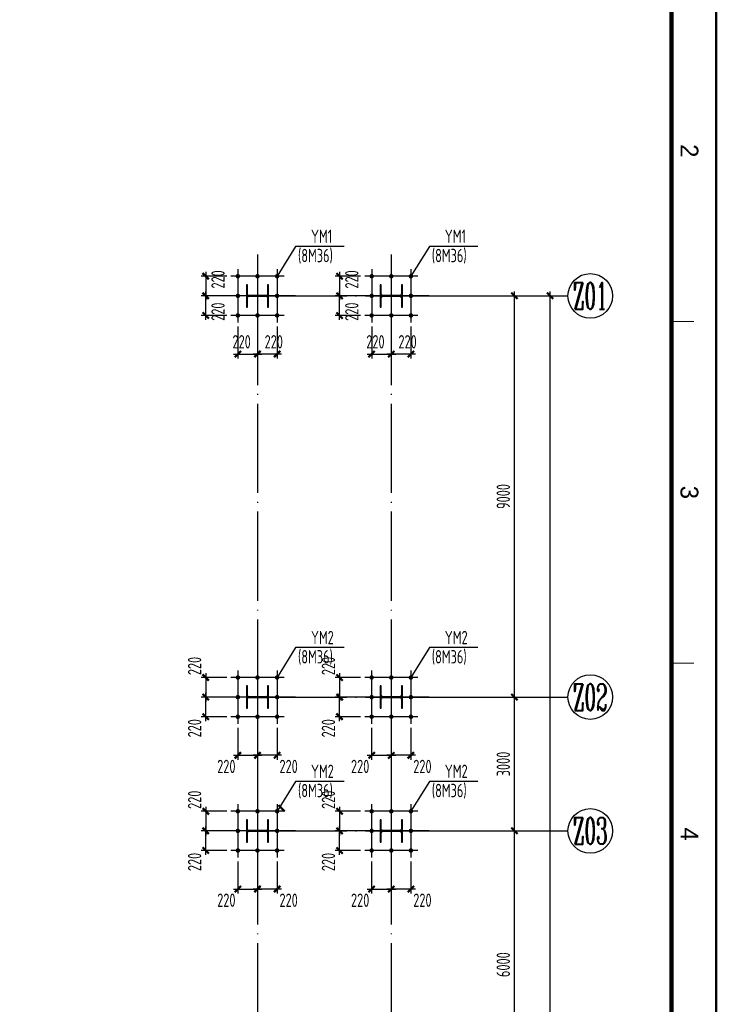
# Model space of a CAD drawing. Extents: x -294221 to 474257, y -25219 to 114942.
# Tile 27 of 69: x -14706 to 935, y 81704 to 103788. Entities that reach past the tile are written whole.
import ezdxf
from ezdxf.enums import TextEntityAlignment as Align

# ---------------------------------------------------------------- set-up
doc = ezdxf.new("R2010")
doc.units = 0
doc.header["$LTSCALE"] = 1000
doc.linetypes.add('DOTE', pattern=[2.42, 2, -0.2, 0.02, -0.2])
for name, color, linetype in [('AXIS', 7, 'Continuous'), ('AXIS_DIM', 3, 'Continuous'), ('AXIS_NUM', 7, 'Continuous'), ('BORDER', 7, 'Continuous'), ('DIM', 3, 'Continuous'), ('L-DIM', 3, 'Continuous'), ('L-柱子', 7, 'Continuous'), ('L-螺栓', 2, 'Continuous'), ('L-轴网', 2, 'Continuous'), ('STEEL', 7, 'Continuous')]:
    doc.layers.add(name, color=color, linetype=linetype)
doc.styles.add('QC_宋体', font='txt')
doc.styles.add('TSSD_Axis', font='complex.shx', dxfattribs={"width": 0.7, "bigfont": 'hztxt.shx'})
doc.styles.add('TSSD_Dimension', font='tssdeng.shx', dxfattribs={"width": 0.7, "bigfont": 'hztxt.shx'})
doc.styles.add('TSSD_Rein', font='Tssdeng.shx', dxfattribs={"width": 0.7, "bigfont": '@@tssdchn.shx'})
doc.dimstyles.new('TSSD_100_100$0', dxfattribs={"dimtxt": 300, "dimasz": 100, "dimexe": 100, "dimexo": 250, "dimgap": 100, "dimtad": 1, "dimdec": 0, "dimrnd": 0.001, "dimzin": 0, "dimdsep": 46, "dimtxsty": 'TSSD_Dimension', "dimblk": 'ARCHTICK', "dimcen": 0, "dimdle": 100, "dimclrt": 7, "dimadec": 0, "dimazin": 0, "dimtfac": 1, "dimtdec": 0, "dimtix": 1, "dimtmove": 2, "dimatfit": 3, "dimldrblk": 'ARCHTICK', "dimfxl": 0, "dimtolj": 1, "dimtzin": 0, "dimarcsym": 0})
doc.dimstyles.new('TSSD_50_100', dxfattribs={"dimtxt": 300, "dimasz": 100, "dimexe": 100, "dimexo": 250, "dimgap": 100, "dimtad": 1, "dimdec": 0, "dimlfac": 0.5, "dimzin": 0, "dimdsep": 46, "dimtxsty": 'TSSD_Dimension', "dimblk": 'ARCHTICK', "dimcen": 0, "dimdle": 100, "dimclrt": 7, "dimadec": 0, "dimazin": 0, "dimtfac": 1, "dimtdec": 0, "dimtix": 1, "dimtmove": 2, "dimatfit": 3, "dimldrblk": 'ARCHTICK', "dimfxl": 0, "dimtolj": 1, "dimtzin": 0, "dimarcsym": 0})

# ---------------------------------------------------------------- blocks, each defined once
blk = doc.blocks.new('ts_axno')
at = {"color": 0, "linetype": 'ByBlock', "lineweight": -2}
blk.add_circle((0, 0), 0.5, dxfattribs=at)
at = {"color": 0, "linetype": 'ByBlock', "lineweight": -2, "style": 'TSSD_Axis', "width": 0.7}
blk.add_attdef('A', text='', height=0.6, dxfattribs=at).set_placement((0, 0), align=Align.MIDDLE_CENTER)
blk = doc.blocks.new('_ArchTick')
at = {"color": 0, "linetype": 'ByBlock', "const_width": 0.5}
blk.add_lwpolyline([(-0.71, -0.71), (0.71, 0.71)], dxfattribs=at)
blk = doc.blocks.new('*D27')
at = {"layer": 'AXIS_DIM', "color": 0, "lineweight": -2}
for p, q in [((-3613, 88494), (-3613, 97694)), ((-5124, 97594), (-3513, 97594)), ((-5124, 88594), (-3513, 88594))]:
    blk.add_line(p, q, dxfattribs=at)
at = {"layer": 'Defpoints', "color": 0}
for p in [(-5374, 97594), (-3613, 97594), (-5374, 88594)]:
    blk.add_point(p, dxfattribs=at)
at = {"layer": 'AXIS_DIM', "color": 0, "lineweight": -2, "xscale": 99.99999969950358, "yscale": 99.99999969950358, "zscale": 99.99999969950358}
for p, rotation in [((-3613, 97594), 90), ((-3613, 88594), 270)]:
    blk.add_blockref('_ArchTick', p, dxfattribs=dict(at, rotation=rotation))
at = {"layer": 'AXIS_DIM', "color": 7, "insert": (-3863, 93094), "char_height": 300, "attachment_point": 5, "rotation": 90, "style": 'TSSD_Dimension'}
blk.add_mtext('\\A1;9000', dxfattribs=at)
blk = doc.blocks.new('*D28')
at = {"layer": 'AXIS_DIM', "color": 0, "lineweight": -2}
for p, q in [((-2813, 494), (-2813, 97694)), ((-5124, 97594), (-2713, 97594)), ((-5124, 594), (-2713, 594))]:
    blk.add_line(p, q, dxfattribs=at)
at = {"layer": 'Defpoints', "color": 0}
for p in [(-5374, 97594), (-2813, 97594), (-5374, 594)]:
    blk.add_point(p, dxfattribs=at)
at = {"layer": 'AXIS_DIM', "color": 0, "lineweight": -2, "xscale": 99.99999969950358, "yscale": 99.99999969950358, "zscale": 99.99999969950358}
for p, rotation in [((-2813, 97594), 90), ((-2813, 594), 270)]:
    blk.add_blockref('_ArchTick', p, dxfattribs=dict(at, rotation=rotation))
at = {"layer": 'AXIS_DIM', "color": 7, "insert": (-3063, 49094), "char_height": 300, "attachment_point": 5, "rotation": 90, "style": 'TSSD_Dimension'}
blk.add_mtext('\\A1;97000', dxfattribs=at)
blk = doc.blocks.new('*D29')
at = {"layer": 'AXIS_DIM', "color": 0, "lineweight": -2}
for p, q in [((-5124, 88594), (-3513, 88594)), ((-3613, 85494), (-3613, 88694)), ((-5124, 85594), (-3513, 85594))]:
    blk.add_line(p, q, dxfattribs=at)
at = {"layer": 'Defpoints', "color": 0}
for p in [(-5374, 88594), (-3613, 88594), (-5374, 85594)]:
    blk.add_point(p, dxfattribs=at)
at = {"layer": 'AXIS_DIM', "color": 0, "lineweight": -2, "xscale": 99.99999969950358, "yscale": 99.99999969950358, "zscale": 99.99999969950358}
for p, rotation in [((-3613, 88594), 90), ((-3613, 85594), 270)]:
    blk.add_blockref('_ArchTick', p, dxfattribs=dict(at, rotation=rotation))
at = {"layer": 'AXIS_DIM', "color": 7, "insert": (-3863, 87094), "char_height": 300, "attachment_point": 5, "rotation": 90, "style": 'TSSD_Dimension'}
blk.add_mtext('\\A1;3000', dxfattribs=at)
blk = doc.blocks.new('*D30')
at = {"layer": 'AXIS_DIM', "color": 0, "lineweight": -2}
for p, q in [((-3613, 79494), (-3613, 85694)), ((-5124, 85594), (-3513, 85594)), ((-5124, 79594), (-3513, 79594))]:
    blk.add_line(p, q, dxfattribs=at)
at = {"layer": 'Defpoints', "color": 0}
for p in [(-5374, 85594), (-3613, 85594), (-5374, 79594)]:
    blk.add_point(p, dxfattribs=at)
at = {"layer": 'AXIS_DIM', "color": 0, "lineweight": -2, "xscale": 99.99999969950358, "yscale": 99.99999969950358, "zscale": 99.99999969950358}
for p, rotation in [((-3613, 85594), 90), ((-3613, 79594), 270)]:
    blk.add_blockref('_ArchTick', p, dxfattribs=dict(at, rotation=rotation))
at = {"layer": 'AXIS_DIM', "color": 7, "insert": (-3863, 82594), "char_height": 300, "attachment_point": 5, "rotation": 90, "style": 'TSSD_Dimension'}
blk.add_mtext('\\A1;6000', dxfattribs=at)
blk = doc.blocks.new('*D6')
at = {"layer": 'Defpoints', "color": 0}
for p in [(821, 965), (1261, 965), (1261, 100)]:
    blk.add_point(p, dxfattribs=at)
at = {"layer": 'DIM', "color": 0, "lineweight": -2}
for p, q in [((821, 715), (821, 0)), ((1261, 715), (1261, 0)), ((721, 100), (1361, 100))]:
    blk.add_line(p, q, dxfattribs=at)
at = {"layer": 'DIM', "color": 0, "lineweight": -2, "xscale": 100, "yscale": 100, "zscale": 100, "rotation": 180}
blk.add_blockref('_ArchTick', (821, 100), dxfattribs=at)
at = {"layer": 'DIM', "color": 0, "lineweight": -2, "xscale": 100, "yscale": 100, "zscale": 100}
blk.add_blockref('_ArchTick', (1261, 100), dxfattribs=at)
at = {"layer": 'DIM', "color": 7, "insert": (905, 375), "char_height": 300, "attachment_point": 5, "style": 'TSSD_Dimension'}
blk.add_mtext('\\A1;220', dxfattribs=at)
blk = doc.blocks.new('*D7')
at = {"layer": 'Defpoints', "color": 0}
for p in [(1261, 965), (1701, 965), (1261, 100)]:
    blk.add_point(p, dxfattribs=at)
at = {"layer": 'DIM', "color": 0, "lineweight": -2}
for p, q in [((1261, 715), (1261, 0)), ((1701, 715), (1701, 0)), ((1801, 100), (1161, 100))]:
    blk.add_line(p, q, dxfattribs=at)
at = {"layer": 'DIM', "color": 0, "lineweight": -2, "xscale": 100, "yscale": 100, "zscale": 100, "rotation": 180}
blk.add_blockref('_ArchTick', (1261, 100), dxfattribs=at)
at = {"layer": 'DIM', "color": 0, "lineweight": -2, "xscale": 100, "yscale": 100, "zscale": 100}
blk.add_blockref('_ArchTick', (1701, 100), dxfattribs=at)
at = {"layer": 'DIM', "color": 7, "insert": (1626, 375), "char_height": 300, "attachment_point": 5, "style": 'TSSD_Dimension'}
blk.add_mtext('\\A1;220', dxfattribs=at)
blk = doc.blocks.new('ls')
at = {"color": 2, "const_width": 50, "elevation": 0}
for points in [[(4909906, -2304294, 1), (4909856, -2304294, 1), (4909906, -2304294, 1)], [(4910346, -2304294, 1), (4910296, -2304294, 1), (4910346, -2304294, 1)], [(4910786, -2304294, 1), (4910736, -2304294, 1), (4910786, -2304294, 1)], [(4909906, -2304734, 1), (4909856, -2304734, 1), (4909906, -2304734, 1)], [(4910786, -2304734, 1), (4910736, -2304734, 1), (4910786, -2304734, 1)], [(4909906, -2305174, 1), (4909856, -2305174, 1), (4909906, -2305174, 1)], [(4910346, -2305174, 1), (4910296, -2305174, 1), (4910346, -2305174, 1)], [(4910786, -2305174, 1), (4910736, -2305174, 1), (4910786, -2305174, 1)]]:
    blk.add_lwpolyline(points, format="xyb", dxfattribs=at)
at = {"layer": 'AXIS'}
for p, q in [((4910321, -2303885), (4910321, -2305583)), ((4909393, -2304734), (4911250, -2304734))]:
    blk.add_line(p, q, dxfattribs=at)
at = {"layer": 'AXIS', "color": 1, "ltscale": 0.5}
for p, q in [((4909881, -2304138), (4909881, -2305330)), ((4910761, -2304138), (4910761, -2305330)), ((4909725, -2304294), (4910917, -2304294)), ((4909725, -2305174), (4910917, -2305174))]:
    blk.add_line(p, q, dxfattribs=at)
blk = doc.blocks.new('*D9')
at = {"layer": 'Defpoints', "color": 0}
for p in [(821, 1845), (100, 1405), (821, 1405)]:
    blk.add_point(p, dxfattribs=at)
at = {"layer": 'DIM', "color": 0, "lineweight": -2}
for p, q in [((571, 1845), (0, 1845)), ((100, 1945), (100, 1305)), ((571, 1405), (0, 1405))]:
    blk.add_line(p, q, dxfattribs=at)
at = {"layer": 'DIM', "color": 0, "lineweight": -2, "xscale": 100, "yscale": 100, "zscale": 100}
for p, rotation in [((100, 1845), 90), ((100, 1405), 270)]:
    blk.add_blockref('_ArchTick', p, dxfattribs=dict(at, rotation=rotation))
at = {"layer": 'DIM', "color": 7, "insert": (375, 1774), "char_height": 300, "attachment_point": 5, "rotation": 90, "style": 'TSSD_Dimension'}
blk.add_mtext('\\A1;220', dxfattribs=at)
blk = doc.blocks.new('*D10')
at = {"layer": 'Defpoints', "color": 0}
for p in [(100, 1405), (821, 1405), (821, 965)]:
    blk.add_point(p, dxfattribs=at)
at = {"layer": 'DIM', "color": 0, "lineweight": -2}
for p, q in [((571, 1405), (0, 1405)), ((100, 865), (100, 1505)), ((571, 965), (0, 965))]:
    blk.add_line(p, q, dxfattribs=at)
at = {"layer": 'DIM', "color": 0, "lineweight": -2, "xscale": 100, "yscale": 100, "zscale": 100}
for p, rotation in [((100, 1405), 90), ((100, 965), 270)]:
    blk.add_blockref('_ArchTick', p, dxfattribs=dict(at, rotation=rotation))
at = {"layer": 'DIM', "color": 7, "insert": (375, 1050), "char_height": 300, "attachment_point": 5, "rotation": 90, "style": 'TSSD_Dimension'}
blk.add_mtext('\\A1;220', dxfattribs=at)
blk = doc.blocks.new('*D22')
at = {"layer": 'Defpoints', "color": 0}
for p in [(297659, -29444), (298099, -29444), (298099, -30309)]:
    blk.add_point(p, dxfattribs=at)
at = {"layer": 'L-DIM', "color": 0, "lineweight": -2}
for p, q in [((297659, -29694), (297659, -30409)), ((298099, -29694), (298099, -30409)), ((297559, -30309), (298199, -30309))]:
    blk.add_line(p, q, dxfattribs=at)
at = {"layer": 'L-DIM', "color": 0, "lineweight": -2, "xscale": 100, "yscale": 100, "zscale": 100, "rotation": 180}
blk.add_blockref('_ArchTick', (297659, -30309), dxfattribs=at)
at = {"layer": 'L-DIM', "color": 0, "lineweight": -2, "xscale": 100, "yscale": 100, "zscale": 100}
blk.add_blockref('_ArchTick', (298099, -30309), dxfattribs=at)
at = {"layer": 'L-DIM', "color": 7, "insert": (297401, -30559), "char_height": 300, "attachment_point": 5, "style": 'TSSD_Dimension'}
blk.add_mtext('\\A1;220', dxfattribs=at)
blk = doc.blocks.new('*D23')
at = {"layer": 'Defpoints', "color": 0}
for p in [(298099, -29444), (298539, -29444), (298099, -30309)]:
    blk.add_point(p, dxfattribs=at)
at = {"layer": 'L-DIM', "color": 0, "lineweight": -2}
for p, q in [((298099, -29694), (298099, -30409)), ((298539, -29694), (298539, -30409)), ((298639, -30309), (297999, -30309))]:
    blk.add_line(p, q, dxfattribs=at)
at = {"layer": 'L-DIM', "color": 0, "lineweight": -2, "xscale": 100, "yscale": 100, "zscale": 100, "rotation": 180}
blk.add_blockref('_ArchTick', (298099, -30309), dxfattribs=at)
at = {"layer": 'L-DIM', "color": 0, "lineweight": -2, "xscale": 100, "yscale": 100, "zscale": 100}
blk.add_blockref('_ArchTick', (298539, -30309), dxfattribs=at)
at = {"layer": 'L-DIM', "color": 7, "insert": (298797, -30559), "char_height": 300, "attachment_point": 5, "style": 'TSSD_Dimension'}
blk.add_mtext('\\A1;220', dxfattribs=at)
blk = doc.blocks.new('*D24')
at = {"layer": 'Defpoints', "color": 0}
for p in [(297659, -28564), (296939, -29004), (297659, -29004)]:
    blk.add_point(p, dxfattribs=at)
at = {"layer": 'L-DIM', "color": 0, "lineweight": -2}
for p, q in [((296939, -28464), (296939, -29104)), ((297409, -28564), (296839, -28564)), ((297409, -29004), (296839, -29004))]:
    blk.add_line(p, q, dxfattribs=at)
at = {"layer": 'L-DIM', "color": 0, "lineweight": -2, "xscale": 100, "yscale": 100, "zscale": 100}
for p, rotation in [((296939, -28564), 90), ((296939, -29004), 270)]:
    blk.add_blockref('_ArchTick', p, dxfattribs=dict(at, rotation=rotation))
at = {"layer": 'L-DIM', "color": 7, "insert": (296689, -28306), "char_height": 300, "attachment_point": 5, "rotation": 90, "style": 'TSSD_Dimension'}
blk.add_mtext('\\A1;220', dxfattribs=at)
blk = doc.blocks.new('*D25')
at = {"layer": 'Defpoints', "color": 0}
for p in [(296939, -29004), (297659, -29004), (297659, -29444)]:
    blk.add_point(p, dxfattribs=at)
at = {"layer": 'L-DIM', "color": 0, "lineweight": -2}
for p, q in [((296939, -29544), (296939, -28904)), ((297409, -29004), (296839, -29004)), ((297409, -29444), (296839, -29444))]:
    blk.add_line(p, q, dxfattribs=at)
at = {"layer": 'L-DIM', "color": 0, "lineweight": -2, "xscale": 100, "yscale": 100, "zscale": 100}
for p, rotation in [((296939, -29004), 90), ((296939, -29444), 270)]:
    blk.add_blockref('_ArchTick', p, dxfattribs=dict(at, rotation=rotation))
at = {"layer": 'L-DIM', "color": 7, "insert": (296689, -29702), "char_height": 300, "attachment_point": 5, "rotation": 90, "style": 'TSSD_Dimension'}
blk.add_mtext('\\A1;220', dxfattribs=at)
blk = doc.blocks.new('A1+0.5E图框')
for points, const_width in [([(0, 0), (1261, 0), (1261, 594), (0, 594)], 0.5), ([(25, 10), (1251, 10), (1251, 584), (25, 584)], 1)]:
    blk.add_lwpolyline(points, close=True, dxfattribs=dict(const_width=const_width))
at = {"const_width": 0.2}
for points in [[(178.25, 589), (178.25, 584)], [(254.88, 589), (254.88, 584)]]:
    blk.add_lwpolyline(points, dxfattribs=at)
at = {"style": 'QC_宋体'}
for s, p in [('2', (139.94, 588)), ('3', (216.56, 588)), ('4', (293.19, 588))]:
    blk.add_text(s, height=4, dxfattribs=at).set_placement(p, align=Align.MIDDLE_CENTER)
blk = doc.blocks.new('B202676111851')
at = {"layer": 'L-螺栓', "color": 2}
for p, q in [((2115.5, 2515.3), (1700.5, 1845.1)), ((3203.8, 2515.3), (2115.5, 2515.3))]:
    blk.add_line(p, q, dxfattribs=at)
at = {"layer": 'STEEL'}
blk.add_lwpolyline([(1510.5, 1155.1), (1510.5, 1655.1), (1486.5, 1655.1), (1486.5, 1454.6, -0.4142136), (1444.5, 1412.6), (1076.5, 1412.6, -0.4142136), (1034.5, 1454.6), (1034.5, 1655.1), (1010.5, 1655.1), (1010.5, 1155.1), (1034.5, 1155.1), (1034.5, 1355.6, -0.4142136), (1076.5, 1397.6), (1444.5, 1397.6, -0.4142136), (1486.5, 1355.6), (1486.5, 1155.1), (1510.5, 1155.1)], format="xyb", dxfattribs=at)
at = {"color": 0, "rotation": 270}
blk.add_blockref('ls', (2305994.8, 4911726.3), dxfattribs=at)
at = {"layer": 'L-螺栓', "color": 2, "style": 'TSSD_Rein', "width": 0.7}
for s, p in [('YM1', (2459.6, 2591.3)), ('(8M36)', (2168.4, 2159.8))]:
    blk.add_text(s, height=300, dxfattribs=at).set_placement(p)
at = {"layer": 'DIM'}
for base, p1, p2, angle, picture, middle in [((100, 1405.1), (820.5, 1845.1), (820.5, 1405.1), 270, '*D9', (375, 1774)), ((100, 1405.1), (820.5, 965.1), (820.5, 1405.1), 90, '*D10', (375, 1050.3)), ((1260.5, 100), (1700.5, 965.1), (1260.5, 965.1), 180, '*D7', (1626, 375))]:
    dim = blk.add_linear_dim(base=base, p1=p1, p2=p2, angle=angle, dimstyle='TSSD_50_100', dxfattribs=at)
    dim.commit()
    dim.dimension.update_dxf_attribs({"geometry": picture, "text_midpoint": middle, "dimtype": 128})
dim = blk.add_linear_dim(base=(1260.5, 100), p1=(820.5, 965.1), p2=(1260.5, 965.1), dimstyle='TSSD_50_100', dxfattribs=at)
dim.commit()
dim.dimension.update_dxf_attribs({"geometry": '*D6', "text_midpoint": (905, 375), "dimtype": 128})
blk = doc.blocks.new('B202676135436')
at = {"layer": 'L-柱子', "elevation": 0}
blk.add_lwpolyline([(1810.5, 1455.1), (1810.5, 1955.1), (1786.5, 1955.1), (1786.5, 1754.6, -0.4142136), (1744.5, 1712.6), (1376.5, 1712.6, -0.4142136), (1334.5, 1754.6), (1334.5, 1955.1), (1310.5, 1955.1), (1310.5, 1455.1), (1334.5, 1455.1), (1334.5, 1655.6, -0.4142136), (1376.5, 1697.6), (1744.5, 1697.6, -0.4142136), (1786.5, 1655.6), (1786.5, 1455.1), (1810.5, 1455.1)], format="xyb", dxfattribs=at)
at = {"layer": 'L-螺栓', "color": 2}
for p, q in [((2415.5, 2815.3), (2000.5, 2145.1)), ((3503.8, 2815.3), (2415.5, 2815.3))]:
    blk.add_line(p, q, dxfattribs=at)
at = {"layer": 'L-螺栓', "color": 2, "const_width": 50}
for points in [[(1120.5, 2120.1, 1), (1120.5, 2170.1, 1), (1120.5, 2120.1, 1)], [(1560.5, 2120.1, 1), (1560.5, 2170.1, 1), (1560.5, 2120.1, 1)], [(2000.5, 2120.1, 1), (2000.5, 2170.1, 1), (2000.5, 2120.1, 1)], [(1120.5, 1680.1, 1), (1120.5, 1730.1, 1), (1120.5, 1680.1, 1)], [(2000.5, 1680.1, 1), (2000.5, 1730.1, 1), (2000.5, 1680.1, 1)], [(1120.5, 1240.1, 1), (1120.5, 1290.1, 1), (1120.5, 1240.1, 1)], [(1560.5, 1240.1, 1), (1560.5, 1290.1, 1), (1560.5, 1240.1, 1)], [(2000.5, 1240.1, 1), (2000.5, 1290.1, 1), (2000.5, 1240.1, 1)]]:
    blk.add_lwpolyline(points, format="xyb", dxfattribs=at)
at = {"layer": 'L-轴网'}
for p, q in [((1560.5, 2633.6), (1560.5, 776.7)), ((2409.5, 1705.1), (711.6, 1705.1))]:
    blk.add_line(p, q, dxfattribs=at)
at = {"layer": 'L-轴网', "color": 1, "ltscale": 0.5}
for p, q in [((1120.5, 2301.4), (1120.5, 1108.9)), ((2000.5, 2301.4), (2000.5, 1108.9)), ((2156.7, 2145.1), (964.3, 2145.1)), ((2156.7, 1265.1), (964.3, 1265.1))]:
    blk.add_line(p, q, dxfattribs=at)
at = {"layer": 'L-螺栓', "color": 2, "style": 'TSSD_Rein', "width": 0.7}
for s, p in [('YM2', (2759.6, 2891.3)), ('(8M36)', (2468.4, 2459.8))]:
    blk.add_text(s, height=300, dxfattribs=at).set_placement(p)
at = {"layer": 'L-DIM'}
for base, p1, p2, angle, picture, middle in [((400, 1705.1), (1120.5, 2145.1), (1120.5, 1705.1), 270, '*D24', (150, 2403.2)), ((400, 1705.1), (1120.5, 1265.1), (1120.5, 1705.1), 90, '*D25', (150, 1007.1)), ((1560.5, 400), (2000.5, 1265.1), (1560.5, 1265.1), 180, '*D23', (2258.6, 150))]:
    dim = blk.add_linear_dim(base=base, p1=p1, p2=p2, angle=angle, dimstyle='TSSD_50_100', dxfattribs=at)
    dim.commit()
    dim.dimension.update_dxf_attribs({"geometry": picture, "text_midpoint": middle, "dimtype": 128, "insert": (-296538.5, 30709.1)})
dim = blk.add_linear_dim(base=(1560.5, 400), p1=(1120.5, 1265.1), p2=(1560.5, 1265.1), dimstyle='TSSD_50_100', dxfattribs=at)
dim.commit()
dim.dimension.update_dxf_attribs({"geometry": '*D22', "text_midpoint": (862.4, 150), "dimtype": 128, "insert": (-296538.5, 30709.1)})

msp = doc.modelspace()

# ---------------------------------------------------------------- linework, layer by layer
at = {"layer": 'AXIS', "color": 1, "linetype": 'DOTE'}
for p, q in [((-9374.496, 97593.907, -4116055.252), (-5374.496, 97593.907, -4116055.252)), ((-9374.496, 97593.907, -4116055.252), (-9374.496, -406.442, -4116055.252)), ((-6374.496, 97593.907, -4116055.252), (-6374.496, -406.442, -4116055.252)), ((-9374.496, 88593.907, -4116055.252), (-5374.496, 88593.907, -4116055.252)), ((-9374.496, 85593.907, -4116055.252), (-5374.496, 85593.907, -4116055.252))]:
    msp.add_line(p, q, dxfattribs=at)
at = {"layer": 'AXIS_NUM'}
for p, q in [((-5374.496, 97593.907, -4116055.252), (-2413.47, 97593.907, -4116055.252)), ((-5374.496, 88593.907, -4116055.252), (-2413.47, 88593.907, -4116055.252)), ((-5374.496, 85593.907, -4116055.252), (-2413.47, 85593.907, -4116055.252))]:
    msp.add_line(p, q, dxfattribs=at)
at = {"layer": 'BORDER'}
msp.add_lwpolyline([(-58489.896, -11257.991), (-58489.896, 114942.009), (910.104, 114942.009), (910.104, -11257.991)], close=True, dxfattribs=at)
at = {"layer": 'BORDER', "const_width": 50}
msp.add_lwpolyline([(-57489.896, -10257.991), (-57489.896, 112442.009), (-89.896, 112442.009), (-89.896, -10257.991)], close=True, dxfattribs=at)

# ---------------------------------------------------------------- block references
at = {"xscale": 100, "yscale": 100, "zscale": 100, "rotation": 270}
msp.add_blockref('A1+0.5E图框', (-58489.896, 114842.009), dxfattribs=at)
at = {"layer": 'AXIS_NUM'}
ref = msp.add_blockref('ts_axno', (-1913.47, 97593.907, -4116055.252), dxfattribs=dict(at, xscale=999.9999969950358, yscale=999.9999969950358, zscale=999.9999969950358))
ref.add_attrib('A2', 'Z01', dxfattribs={"height": 600, "style": 'TSSD_Axis', "width": 0.5}).set_placement((-1913.47, 97593.907, -4116055.252), align=Align.MIDDLE_CENTER)
ref = msp.add_blockref('ts_axno', (-1913.47, 88593.907, -4116055.252), dxfattribs=dict(at, xscale=999.9999969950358, yscale=999.9999969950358, zscale=999.9999969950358))
ref.add_attrib('A2', 'Z02', dxfattribs={"height": 600, "style": 'TSSD_Axis', "width": 0.5}).set_placement((-1913.47, 88593.907, -4116055.252), align=Align.MIDDLE_CENTER)
ref = msp.add_blockref('ts_axno', (-1913.47, 85593.907, -4116055.252), dxfattribs=dict(at, xscale=999.9999969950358, yscale=999.9999969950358, zscale=999.9999969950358))
ref.add_attrib('A2', 'Z03', dxfattribs={"height": 600, "style": 'TSSD_Axis', "width": 0.5}).set_placement((-1913.47, 85593.907, -4116055.252), align=Align.MIDDLE_CENTER)
at = {"layer": 'DIM', "xscale": 99.99999969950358, "yscale": 99.99999969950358, "zscale": 99.99999969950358, "rotation": 270}
msp.add_blockref('_ArchTick', (-8835.855, 86102.455, -4116055.252), dxfattribs=at)
at = {"layer": 'L-螺栓'}
for name, p in [('B202676111851', (-10635.004, 96188.76, -4116055.252)), ('B202676111851', (-7635.004, 96188.76, -4116055.252)), ('B202676135436', (-10935.004, 86888.758, -4116055.252)), ('B202676135436', (-7935.004, 86888.758, -4116055.252)), ('B202676135436', (-10935.004, 83888.758, -4116055.252)), ('B202676135436', (-7935.004, 83888.758, -4116055.252))]:
    msp.add_blockref(name, p, dxfattribs=at)

# ---------------------------------------------------------------- dimensions: what is measured, and where the dimension line sits
at = {"layer": 'AXIS_DIM'}
for base, p1, p2, picture, middle in [((-3613.47, 97593.907, -4116055.252), (-5374.496, 88593.907, -4116055.252), (-5374.496, 97593.907, -4116055.252), '*D27', (-3863.47, 93093.907, -4116055.252)), ((-2813.47, 97593.907, -4116055.252), (-5374.496, 593.558, -4116055.252), (-5374.496, 97593.907, -4116055.252), '*D28', (-3063.47, 49093.732, -4116055.252)), ((-3613.47, 88593.907, -4116055.252), (-5374.496, 85593.907, -4116055.252), (-5374.496, 88593.907, -4116055.252), '*D29', (-3863.47, 87093.907, -4116055.252)), ((-3613.47, 85593.907, -4116055.252), (-5374.496, 79593.907, -4116055.252), (-5374.496, 85593.907, -4116055.252), '*D30', (-3863.47, 82593.907, -4116055.252))]:
    dim = msp.add_linear_dim(base=base, p1=p1, p2=p2, angle=270, dimstyle='TSSD_100_100$0', override={"dimscale": 1, "dimlfac": 1}, dxfattribs=at)
    dim.commit()
    dim.dimension.update_dxf_attribs({"geometry": picture, "text_midpoint": middle})

doc.saveas('drawing.dxf')
